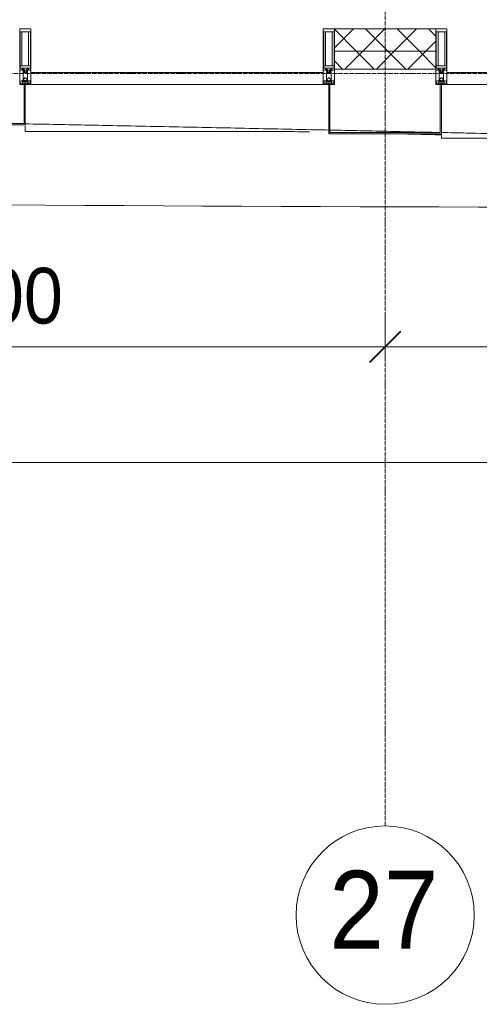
# Model space of a CAD drawing. Header units: millimetres. Extents: x 5617 to 109543, y 7718 to 202726.
# Tile 7 of 84: x 35174 to 37237, y 11226 to 15641. Entities that reach past the tile are written whole.
import ezdxf

# ---------------------------------------------------------------- set-up
doc = ezdxf.new("R2010")
doc.units = ezdxf.units.MM
doc.linetypes.add('ADSK_Линия сетки', pattern=[25, 20, -2.5, 0, -2.5])
doc.linetypes.add('Линия сетки', pattern=[25, 20, -2.5, 0, -2.5])
for name, color, linetype, lineweight in [('Импосты витража', 7, 'Continuous', 18), ('Колонны', 7, 'Continuous', 18), ('Оси', 7, 'Continuous', 9), ('Панели витража', 7, 'Continuous', 18), ('Размеры', 7, 'Continuous', 9), ('Размеры-100', 7, 'Continuous', 9), ('Стены разрез', 7, 'Continuous', 40), ('Стены штриховка', 7, 'Continuous', 40), ('Форма', 7, 'Continuous', 18), ('Формообразующий элемент-перекрытие', 7, 'Continuous', 18), ('Элементы узлов', 7, 'Continuous', 18)]:
    doc.layers.add(name, color=color, linetype=linetype, lineweight=lineweight)
doc.styles.add('Arial', font='arial.ttf', dxfattribs={"width": 0.9, "height": 250})
doc.styles.add('Arial_1', font='arial.ttf', dxfattribs={"width": 0.9, "height": 350})
doc.dimstyles.new('Основной_2_5_мм', dxfattribs={"dimscale": 304.8, "dimtxt": 255.06485, "dimasz": 0.463911, "dimexe": 0.492126, "dimexo": 0.492126, "dimgap": 0.098425, "dimtad": 1, "dimdec": 0, "dimdsep": 46, "dimtxsty": 'Arial', "dimblk1": 'OBLIQUE', "dimblk2": 'OBLIQUE', "dimsah": 1, "dimcen": 0.09, "dimdle": 0.492126, "dimazin": 2, "dimtfac": 1, "dimtdec": 4, "dimtix": 1, "dimtmove": 0, "dimatfit": 3, "dimfxl": 1, "dimtvp": 1, "dimtolj": 1, "dimtzin": 0, "dimlwd": 20, "dimlwe": 20, "dimarcsym": 2})
pattern_1 = [(45, (0, 0), (-70.71068, 70.71068), []), (135, (0, 0), (-70.71068, -70.71068), [])]

# ---------------------------------------------------------------- blocks, each defined once
blk = doc.blocks.new('System Panel - A_PAN_Glass-7508020-МКСС_К4_L16_54_900_')
at = {"layer": 'Панели витража', "color": 253, "lineweight": 5, "true_color": 0xaaaaaa}
for p, q in [((656.25, 55), (-656.25, 55)), ((-656.25, 55), (-656.25, 0)), ((656.25, 0), (656.25, 55)), ((-656.25, 0), (656.25, 0))]:
    blk.add_line(p, q, dxfattribs=at)
blk = doc.blocks.new('Rectangular Mullion - 50Wx250H-2623690-МКСС_К4_L16_54_900_')
at = {"layer": 'Элементы узлов', "color": 253, "lineweight": 5, "true_color": 0xaaaaaa}
for p, q in [((-25, 65.2), (-25, 250)), ((-25, 250), (0, 250)), ((-23, 237.3), (0, 237.3)), ((-23, 237.3), (-23, 73.6)), ((-14.9, 84), (-14.9, 237.3)), ((25, 250), (0, 250)), ((23, 237.3), (0, 237.3)), ((14.9, 84), (14.9, 237.3)), ((23, 237.3), (23, 73.6)), ((25, 65.2), (25, 250)), ((-14, 65.2), (-25, 65.2)), ((0, 84), (-23, 84)), ((-0.5, 73.6), (-23, 73.6)), ((-14, 71.3), (-14, 65.2)), ((-10, 71.3), (-14, 71.3)), ((-10, 53), (-10, 71.3)), ((-8.7, 53), (-10, 53)), ((-10, 53), (-10, 17)), ((-8.7, 53), (-7, 54.7)), ((-7, 65.2), (-5.9, 67.3)), ((-7, 65.2), (-7, 54.7)), ((-4.1, 67.3), (-5.9, 67.3)), ((-4.1, 67.3), (-2.9, 65.1)), ((-2.9, 65.1), (-2.9, 54.6)), ((-1.3, 53), (-2.9, 54.6)), ((0, 53), (-1.3, 53)), ((0, 84), (23, 84)), ((0, 53), (1.3, 53)), ((0.5, 73.6), (23, 73.6)), ((1.3, 53), (2.9, 54.6)), ((4.1, 67.3), (2.9, 65.1)), ((2.9, 65.1), (2.9, 54.6)), ((4.1, 67.3), (5.9, 67.3)), ((7, 65.2), (5.9, 67.3)), ((7, 65.2), (7, 54.7)), ((8.7, 53), (7, 54.7)), ((8.7, 53), (10, 53)), ((10, 71.3), (14, 71.3)), ((10, 53), (10, 71.3)), ((10, 53), (10, 17)), ((14, 71.3), (14, 65.2)), ((14, 65.2), (25, 65.2)), ((-23.8, 14.6), (-25, 14.2)), ((-25, 0), (-25, 14.2)), ((-22.3, 17), (-23.8, 17)), ((-23.8, 17), (-23.8, 14.6)), ((-22.5, 10.6), (-23.8, 14.6)), ((-22.5, 10.6), (-23.7, 9.9)), ((-23.7, 1.3), (-23.7, 9.9)), ((-23.7, 1.3), (-11.8, 1.3)), ((-23.2, 10.2), (-22.5, 8)), ((-22.5, 8), (-22.5, 4.5)), ((-21.3, 4.5), (-22.5, 4.5)), ((-22.3, 17), (-22.3, 16)), ((-22.3, 16), (-21.3, 16)), ((-19, 17.6), (-21.3, 16)), ((-21.3, 4.5), (-21.3, 6.5)), ((-21.3, 6.5), (-14.2, 6.5)), ((-18.4, 16.6), (-19, 17.6)), ((-7.4, 16.6), (-18.4, 16.6)), ((-14.2, 6.5), (-14.2, 4.5)), ((-13.2, 4.5), (-14.2, 4.5)), ((-13.2, 4.5), (-12.2, 7.2)), ((-12.7, 7.6), (-11.3, 11.4)), ((-12.7, 7.6), (-11.8, 6.9)), ((-12.2, 9), (-12.2, 14.8)), ((-12.2, 14.8), (0, 14.8)), ((-11.8, 1.3), (-11.8, 6.9)), ((-10.5, 11.2), (-11.3, 11.4)), ((-10.5, 1.5), (-10.5, 11.2)), ((-4.8, 1.5), (-10.5, 1.5)), ((-10, 17), (-7.5, 17)), ((-8.5, 23), (-1.5, 30)), ((-8.5, 18.5), (-8.5, 23)), ((-7.5, 18.5), (-8.5, 18.5)), ((-7.5, 17), (-7.5, 18.5)), ((-7.4, 18), (-7.4, 16.6)), ((-2.6, 18), (-7.4, 18)), ((0, 8), (-4.8, 8)), ((-4.8, 1.5), (-4.8, 8)), ((-2.6, 18), (-2.6, 16.8)), ((-2.6, 16.8), (0, 16.8)), ((-1.5, 30), (0, 30)), ((1.5, 30), (0, 30)), ((2.6, 16.8), (0, 16.8)), ((0, 14.8), (0, 16.8)), ((0, 14.8), (0, 16.8)), ((12.2, 14.8), (0, 14.8)), ((0, 0), (0, 8)), ((0, 8), (4.8, 8)), ((0, 0), (0, 8)), ((8.5, 23), (1.5, 30)), ((2.6, 18), (2.6, 16.8)), ((2.6, 18), (7.4, 18)), ((4.8, 1.5), (4.8, 8)), ((4.8, 1.5), (10.5, 1.5)), ((7.4, 18), (7.4, 16.6)), ((7.4, 16.6), (18.4, 16.6)), ((7.5, 18.5), (8.5, 18.5)), ((7.5, 17), (7.5, 18.5)), ((10, 17), (7.5, 17)), ((8.5, 18.5), (8.5, 23)), ((10.5, 11.2), (11.3, 11.4)), ((10.5, 1.5), (10.5, 11.2)), ((12.7, 7.6), (11.3, 11.4)), ((12.7, 7.6), (11.8, 6.9)), ((11.8, 1.3), (11.8, 6.9)), ((23.7, 1.3), (11.8, 1.3)), ((12.2, 9), (12.2, 14.8)), ((13.2, 4.5), (12.2, 7.2)), ((13.2, 4.5), (14.2, 4.5)), ((21.3, 6.5), (14.2, 6.5)), ((14.2, 6.5), (14.2, 4.5)), ((18.4, 16.6), (19, 17.6)), ((19, 17.6), (21.3, 16)), ((22.3, 16), (21.3, 16)), ((21.3, 4.5), (21.3, 6.5)), ((21.3, 4.5), (22.5, 4.5)), ((22.3, 17), (22.3, 16)), ((22.3, 17), (23.8, 17)), ((22.5, 10.6), (23.8, 14.6)), ((22.5, 10.6), (23.7, 9.9)), ((23.2, 10.2), (22.5, 8)), ((22.5, 8), (22.5, 4.5)), ((23.7, 1.3), (23.7, 9.9)), ((23.8, 17), (23.8, 14.6)), ((23.8, 14.6), (25, 14.2)), ((25, 0), (25, 14.2)), ((-25, 0), (0, 0)), ((25, 0), (0, 0))]:
    blk.add_line(p, q, dxfattribs=at)
for centre, start, end in [((-0.5, 73.1), 360, 90), ((0.5, 73.1), 90, 180)]:
    blk.add_arc(centre, 0.5, start, end, dxfattribs=at)
blk = doc.blocks.new('Rectangular Mullion - R_StandardFrame_50Wx250H-V47-МКСС_К4_L16_54_900_')
at = {"layer": 'Импосты витража', "color": 253, "lineweight": 5, "true_color": 0xaaaaaa}
for p, q in [((-25, -250), (-25, 0)), ((-25, 0), (0, 0)), ((5, 0), (25, 0)), ((25, 0), (25, -250)), ((25, -250), (-25, -250))]:
    blk.add_line(p, q, dxfattribs=at)
blk = doc.blocks.new('Rectangular Mullion - R_StandardFrame_50Wx250H-7505731-МКСС_К4_L16_54_900_')
at = {"layer": 'Импосты витража', "color": 253, "lineweight": 5, "true_color": 0xaaaaaa}
for p, q in [((-25, -250), (-25, 0)), ((-25, 0), (-5, 0)), ((0, 0), (25, 0)), ((25, 0), (25, -250)), ((25, -250), (-25, -250))]:
    blk.add_line(p, q, dxfattribs=at)
blk = doc.blocks.new('A_SLK_PAN_Type1 - Прямой тип панели-6537731-МКСС_К4_L16_54_900_')
at = {"layer": 'Колонны', "lineweight": 5}
for p, q in [((-252.5, 220), (252.5, 220)), ((-252.5, 0), (-252.5, 220)), ((-247.5, 215), (-247.5, 0)), ((247.5, 215), (-247.5, 215)), ((247.5, 0), (247.5, 215)), ((252.5, 220), (252.5, 0)), ((-247.5, 0), (-252.5, 0)), ((252.5, 0), (247.5, 0))]:
    blk.add_line(p, q, dxfattribs=at)
blk = doc.blocks.new('A_SLK_PAN_Type1 - Прямой тип панели-6537734-МКСС_К4_L16_54_900_')
at = {"layer": 'Колонны', "lineweight": 5}
for p, q in [((-185, 180), (185, 180)), ((-185, 0), (-185, 180)), ((185, 180), (185, 0)), ((-180, 175), (-180, 0)), ((180, 175), (-180, 175)), ((180, 0), (180, 175)), ((-180, 0), (-185, 0)), ((185, 0), (180, 0))]:
    blk.add_line(p, q, dxfattribs=at)
blk = doc.blocks.new('A_OGR_PAN_Отлив - A_OGR_PAN_Отлив-6121470-МКСС_К4_L16_54_900_')
at = {"layer": 'Колонны', "color": 253, "lineweight": 5, "true_color": 0xaaaaaa}
for q in [(-681.2, -225.2), (-16.3, -240)]:
    blk.add_line((-681.2, -240), q, dxfattribs=at)
blk = doc.blocks.new('A_OGR_PAN_Отлив - A_OGR_PAN_Отлив-6121479-МКСС_К4_L16_54_900_')
at = {"layer": 'Колонны', "color": 253, "lineweight": 5, "true_color": 0xaaaaaa}
for q in [(-681.2, -185.3), (490.3, -210)]:
    blk.add_line((-681.2, -210), q, dxfattribs=at)
blk = doc.blocks.new('135_SLK_K4_AR_FCD_rvt-1-МКСС_К4_L16_54_900_')
at = {"layer": 'Стены разрез', "lineweight": 5, "true_color": 0xaaaaaa}
h = blk.add_hatch(dxfattribs=at)
h.set_pattern_fill('FP_4', color=253, style=0, pattern_type=2)
h.set_pattern_definition(pattern_1)
h.paths.add_polyline_path([(108177.5, 15500), (108177.5, 15600), (107722.5, 15600), (107722.5, 15500)])
h = blk.add_hatch(dxfattribs=at)
h.set_pattern_fill('FP_4', color=253, style=0, pattern_type=2)
h.set_pattern_definition(pattern_1)
h.paths.add_polyline_path([(108177.5, 15420), (108177.5, 15500), (107722.5, 15500), (107722.5, 15420)])
at = {"layer": 'Стены разрез', "color": 253, "lineweight": 9, "true_color": 0xaaaaaa}
for p, q in [((108177.5, 15600), (107722.5, 15600)), ((107722.5, 15600), (107722.5, 15420)), ((108177.5, 15420), (108177.5, 15600)), ((107722.5, 15420), (108177.5, 15420))]:
    blk.add_line(p, q, dxfattribs=at)
at = {"layer": 'Стены штриховка', "color": 253, "lineweight": 9, "true_color": 0xaaaaaa}
blk.add_line((108177.5, 15500), (107722.5, 15500), dxfattribs=at)
at = {"layer": 'Форма', "color": 253, "lineweight": 9, "true_color": 0xaaaaaa}
for points, knots in [([(106335, 15174.1), (106430, 15172.2), (106581.4, 15169.3), (106789.5, 15165.1), (106959.1, 15161.7), (107128.8, 15158.2), (107354.8, 15153.5), (107544.4, 15149.6), (107677.4, 15146.7), (107697.5, 15146.3)], [-0.86385275, -0.86385275, -0.86385275, -0.86385275, -0.85576923, -0.85096154, -0.84615385, -0.84134615, -0.83653846, -0.82692308, -0.82521383, -0.82521383, -0.82521383, -0.82521383]), ([(107702.5, 15146.2), (107793.7, 15144.2), (107941.4, 15141.1), (108106.4, 15137.5), (108180.2, 15135.9), (108197.4, 15135.5)], [-0.82507203, -0.82507203, -0.82507203, -0.82507203, -0.81730769, -0.8125, -0.81103383, -0.81103383, -0.81103383, -0.81103383]), ([(108202.4, 15135.4), (108240.1, 15134.6), (108334.2, 15132.5), (108485, 15129.2), (108711, 15124.3), (108993.5, 15118), (109275.9, 15111.7), (109466.4, 15107.4), (109543.9, 15105.6), (109565, 15105.2)], [-0.81089233, -0.81089233, -0.81089233, -0.81089233, -0.80769231, -0.80288462, -0.79807692, -0.78846154, -0.77884615, -0.77403846, -0.77225164, -0.77225164, -0.77225164, -0.77225164])]:
    blk.add_open_spline(points, degree=3, knots=knots, dxfattribs=at)
at = {"layer": 'Форма', "color": 253, "lineweight": 5, "true_color": 0xaaaaaa}
blk.add_open_spline([(98675.1, 14913.4), (102255.4, 14846.2), (107526.6, 14775.6), (112939.9, 14812.1), (114511.7, 14829.1)], degree=3, knots=[36.467663, 36.467663, 36.467663, 36.467663, 55.669869, 63.58486, 63.58486, 63.58486, 63.58486], dxfattribs=at)
at = {"layer": 'Формообразующий элемент-перекрытие', "color": 253, "lineweight": 5, "true_color": 0xaaaaaa}
for points in [[(107611.1, 15137.7), (107574.5, 15138.5), (107537.9, 15139.3), (107501.2, 15140.1)], [(108202.5, 15124.8), (108122.1, 15126.6), (108041.7, 15128.3), (107961.3, 15130.1)]]:
    blk.add_open_spline(points, degree=3, dxfattribs=at)
at = {"layer": 'Импосты витража', "color": 253, "lineweight": 5, "true_color": 0xaaaaaa}
for p in [(106335, 15350), (107697.5, 15350), (108202.5, 15350)]:
    blk.add_blockref('Rectangular Mullion - 50Wx250H-2623690-МКСС_К4_L16_54_900_', p, dxfattribs=at)
at = {"layer": 'Импосты витража', "color": 253, "lineweight": 5, "true_color": 0xaaaaaa, "extrusion": (0, 0, -1), "rotation": 180}
for name, p in [('Rectangular Mullion - R_StandardFrame_50Wx250H-7505731-МКСС_К4_L16_54_900_', (-106335, 15350)), ('Rectangular Mullion - R_StandardFrame_50Wx250H-V47-МКСС_К4_L16_54_900_', (-107697.5, 15350)), ('Rectangular Mullion - R_StandardFrame_50Wx250H-7505731-МКСС_К4_L16_54_900_', (-108202.5, 15350))]:
    blk.add_blockref(name, p, dxfattribs=at)
at = {"layer": 'Колонны', "color": 253, "lineweight": 5, "true_color": 0xaaaaaa, "rotation": 180}
for name, p in [('A_SLK_PAN_Type1 - Прямой тип панели-6537734-МКСС_К4_L16_54_900_', (106150, 15350)), ('A_SLK_PAN_Type1 - Прямой тип панели-6537731-МКСС_К4_L16_54_900_', (107950, 15350))]:
    blk.add_blockref(name, p, dxfattribs=at)
at = {"layer": 'Колонны', "color": 253, "lineweight": 5, "true_color": 0xaaaaaa}
for name, p in [('A_OGR_PAN_Отлив - A_OGR_PAN_Отлив-6121479-МКСС_К4_L16_54_900_', (107016.3, 15350)), ('A_OGR_PAN_Отлив - A_OGR_PAN_Отлив-6121470-МКСС_К4_L16_54_900_', (108883.8, 15350))]:
    blk.add_blockref(name, p, dxfattribs=at)
at = {"layer": 'Панели витража', "color": 253, "lineweight": 5, "true_color": 0xaaaaaa}
for p in [(107016.3, 15350), (108883.8, 15350)]:
    blk.add_blockref('System Panel - A_PAN_Glass-7508020-МКСС_К4_L16_54_900_', p, dxfattribs=at)
blk = doc.blocks.new('Ось сетки - Круг_Ø8 мм-6577-МКСС_К4_L16_54_900_')
at = {"layer": 'Оси', "lineweight": 20}
for start, end in [(360, 180), (180, 360)]:
    blk.add_arc((0, 0), 4, start, end, dxfattribs=at)
blk = doc.blocks.new('DIMBLOCK10-МКСС_К4_L16_54_900_')
at = {"layer": 'Размеры-100', "lineweight": 20, "transparency": 16777216}
for p, q in [((33213.9, 14173.9), (33213.9, 14323.9)), ((36813.9, 14173.9), (36813.9, 14323.9)), ((33213.9, 14173.9), (36813.9, 14173.9)), ((33213.9, 14173.9), (33213.9, 14123.9)), ((36813.9, 14173.9), (36813.9, 14123.9))]:
    blk.add_line(p, q, dxfattribs=at)
at = {"layer": 'Размеры-100', "lineweight": 40, "transparency": 16777216}
for p, q in [((33213.9, 14173.9), (33284.6, 14244.6)), ((36813.9, 14173.9), (36884.6, 14244.6)), ((33213.9, 14173.9), (33143.2, 14103.2)), ((36813.9, 14173.9), (36743.2, 14103.2))]:
    blk.add_line(p, q, dxfattribs=at)
at = {"layer": 'Размеры-100', "color": 0, "lineweight": 20, "transparency": 16777216, "insert": (34668.6, 14528.5), "char_height": 250, "width": 828.765, "attachment_point": 1, "line_spacing_factor": 0.941778, "style": 'Arial'}
blk.add_mtext('3600', dxfattribs=at)
blk = doc.blocks.new('_Oblique')
at = {"color": 0, "linetype": 'ByBlock', "lineweight": -2}
blk.add_line((-0.5, -0.5), (0.5, 0.5), dxfattribs=at)
blk = doc.blocks.new('DIMBLOCK11-МКСС_К4_L16_54_900_')
at = {"layer": 'Размеры-100', "lineweight": 20, "transparency": 16777216}
for p, q in [((36813.9, 14173.9), (36813.9, 14323.9)), ((40413.9, 14173.9), (40413.9, 14323.9)), ((36813.9, 14173.9), (40413.9, 14173.9)), ((36813.9, 14173.9), (36813.9, 14123.9)), ((40413.9, 14173.9), (40413.9, 14123.9))]:
    blk.add_line(p, q, dxfattribs=at)
at = {"layer": 'Размеры-100', "lineweight": 40, "transparency": 16777216}
for p, q in [((36813.9, 14173.9), (36884.6, 14244.6)), ((40413.9, 14173.9), (40484.6, 14244.6)), ((36813.9, 14173.9), (36743.2, 14103.2)), ((40413.9, 14173.9), (40343.2, 14103.2))]:
    blk.add_line(p, q, dxfattribs=at)
at = {"layer": 'Размеры-100', "color": 0, "lineweight": 20, "transparency": 16777216, "insert": (38268.6, 14528.5), "char_height": 250, "width": 828.765, "attachment_point": 1, "line_spacing_factor": 0.941778, "style": 'Arial'}
blk.add_mtext('3600', dxfattribs=at)
blk = doc.blocks.new('DIMBLOCK22-МКСС_К4_L16_54_900_')
at = {"layer": 'Размеры-100', "lineweight": 20, "transparency": 16777216}
for p, q in [((29613.9, 13655.3), (29613.9, 13805.3)), ((65613.9, 13655.3), (65613.9, 13805.3)), ((29463.9, 13655.3), (65763.9, 13655.3)), ((29613.9, 13655.3), (29613.9, 13605.3)), ((65613.9, 13655.3), (65613.9, 13605.3))]:
    blk.add_line(p, q, dxfattribs=at)
at = {"layer": 'Размеры-100', "lineweight": 40, "transparency": 16777216}
for p, q in [((29613.9, 13655.3), (29684.6, 13726)), ((65613.9, 13655.3), (65684.6, 13726)), ((29613.9, 13655.3), (29543.2, 13584.6)), ((65613.9, 13655.3), (65543.2, 13584.6))]:
    blk.add_line(p, q, dxfattribs=at)
at = {"layer": 'Размеры-100', "color": 0, "lineweight": 20, "transparency": 16777216, "insert": (47182.3, 14009.9), "char_height": 250, "width": 1035.956, "attachment_point": 1, "line_spacing_factor": 0.941778, "style": 'Arial'}
blk.add_mtext('36000', dxfattribs=at)

msp = doc.modelspace()

# ---------------------------------------------------------------- linework, layer by layer
at = {"layer": 'Оси', "linetype": 'Линия сетки'}
msp.add_line((36813.9, 12025.7), (36813.9, 33100), dxfattribs=at)
at = {"layer": 'Оси', "linetype": 'ADSK_Линия сетки'}
msp.add_line((65663.9, 15400), (24981.8, 15400), dxfattribs=at)

# ---------------------------------------------------------------- block references
at = {"lineweight": 5}
msp.add_blockref('135_SLK_K4_AR_FCD_rvt-1-МКСС_К4_L16_54_900_', (-71136.1, 0), dxfattribs=at)
at = {"layer": 'Оси', "lineweight": 20, "xscale": 99.99999999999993, "yscale": 99.99999999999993, "zscale": 99.99999999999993}
msp.add_blockref('Ось сетки - Круг_Ø8 мм-6577-МКСС_К4_L16_54_900_', (36813.9, 11625.7), dxfattribs=at)

# ---------------------------------------------------------------- texts
at = {"layer": 'Оси', "insert": (36563.3, 11824.7), "char_height": 350, "width": 606.076, "attachment_point": 1, "style": 'Arial_1'}
msp.add_mtext('27', dxfattribs=at)

# ---------------------------------------------------------------- dimensions: what is measured, and where the dimension line sits
at = {"layer": 'Размеры', "lineweight": 20}
for base, p1, p2, override, picture, middle in [((36813.9, 14173.9), (33213.9, 14273.9), (36813.9, 14273.9), {"dimpost": '<>', "dimfxl": 3600}, 'DIMBLOCK10-МКСС_К4_L16_54_900_', (35013.9, 14331.6)), ((40413.9, 14173.9), (36813.9, 14273.9), (40413.9, 14273.9), {"dimpost": '<>', "dimfxl": 3600}, 'DIMBLOCK11-МКСС_К4_L16_54_900_', (38613.9, 14331.6)), ((65613.9, 13655.3), (29613.9, 13755.3), (65613.9, 13755.3), {"dimpost": '<>', "dimfxl": 36000}, 'DIMBLOCK22-МКСС_К4_L16_54_900_', (47613.9, 13813.1))]:
    dim = msp.add_linear_dim(base=base, p1=p1, p2=p2, dimstyle='Основной_2_5_мм', override=override, dxfattribs=at)
    dim.commit()
    dim.dimension.update_dxf_attribs({"geometry": picture, "text_midpoint": middle})

doc.saveas('drawing.dxf')
